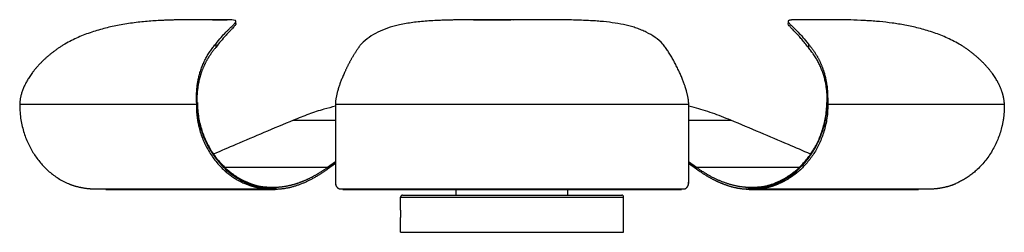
# Model space of a CAD drawing. Header units: millimetres. Extents: x -205 to 325, y 0 to 114.
import ezdxf

# ---------------------------------------------------------------- set-up
doc = ezdxf.new("R2010")
doc.units = ezdxf.units.MM

msp = doc.modelspace()

# ---------------------------------------------------------------- linework, layer by layer
at = {"color": 7, "linetype": 'Continuous', "lineweight": 25}
for p, q in [((-101.58, 114.4), (-102.3, 114.4)), ((-88.56, 112.32), (-88.56, 113.49)), ((-88.55, 112.32), (-88.55, 113.48)), ((60.73, 114.4), (59.27, 114.4)), ((61.12, 114.22), (60.87, 114.26)), ((208.55, 113.48), (208.55, 112.32)), ((222.3, 114.4), (221.58, 114.4)), ((-99.43, 101.31), (-99.43, 99.42)), ((141.17, 101.31), (141.17, 101)), ((219.43, 101.31), (219.43, 99.42)), ((-204.83, 69.89), (-204.84, 68.9)), ((-204.84, 68.9), (-109.84, 68.9)), ((-109.83, 69.89), (-109.84, 68.9)), ((-109.58, 69.9), (-109.83, 69.89)), ((-109.58, 69.9), (-109.32, 69.9)), ((-35, 68.9), (155, 68.9)), ((155, 69.89), (155, 68.9)), ((229.32, 69.9), (229.83, 69.9)), ((229.84, 68.9), (324.84, 68.9)), ((324.83, 69.89), (324.84, 68.9)), ((-39.23, 34.99), (-35, 38.07)), ((155, 38.07), (159.23, 34.99)), ((-35, 37.08), (-39.23, 33.99)), ((159.23, 33.99), (155, 37.08)), ((-83.83, 27.57), (-83.7, 26.92)), ((-83.7, 26.18), (-83.7, 26.92)), ((-81.42, 26.51), (-81.17, 25.85)), ((201.42, 26.51), (201.17, 25.85)), ((203.83, 27.57), (203.7, 26.92)), ((203.7, 26.92), (203.7, 26.18)), ((-164.04, 23.38), (-71.62, 23.38)), ((-164.04, 23.38), (-158.6, 23.19)), ((-158.6, 23.1), (-67.52, 23.1)), ((-81.17, 25.17), (-81.17, 25.85)), ((-32.41, 23.38), (-30.87, 23.16)), ((-32.41, 23.38), (152.41, 23.38)), ((-31.09, 23.1), (151.09, 23.1)), ((30, 20), (30, 23.1)), ((90, 20), (90, 23.1)), ((150.87, 23.16), (152.41, 23.38)), ((187.52, 23.1), (278.6, 23.1)), ((191.62, 23.38), (284.04, 23.38)), ((201.17, 25.85), (201.17, 25.17)), ((278.6, 23.19), (284.04, 23.38)), ((0, 11.96), (0, 19)), ((0, 19), (120, 19)), ((1, 20), (119, 20)), ((120, 11.96), (120, 19)), ((0, 0), (0, 7.96)), ((120, 0), (120, 7.96)), ((0, 0), (120, 0))]:
    msp.add_line(p, q, dxfattribs=at)
at = {"color": 8, "linetype": 'Continuous', "lineweight": 25}
for p, q in [((-57.64, 60.32), (-35, 60.32)), ((155, 60.32), (177.64, 60.32)), ((-94.51, 34.99), (-39.23, 34.99)), ((159.23, 34.99), (214.51, 34.99)), ((154.82, 27.08), (155, 26.92))]:
    msp.add_line(p, q, dxfattribs=at)
at = {"color": 7, "linetype": 'Continuous', "lineweight": 25}
for centre, start, end in [((1, 19), 90, 180), ((119, 19), 0, 90)]:
    msp.add_arc(centre, 1, start, end, dxfattribs=at)
for points, knots in [([(-102.3, 114.4), (-104.01, 114.4), (-107.47, 114.4), (-113.84, 114.39), (-119.01, 114.33), (-122.36, 114.24), (-123.4, 114.22), (-124.44, 114.18), (-125.49, 114.15), (-126.55, 114.1), (-128.49, 114.02), (-131.37, 113.87), (-135.24, 113.59), (-139.2, 113.23), (-143.22, 112.77), (-147.28, 112.19), (-152.45, 111.31), (-158.75, 109.94), (-166.16, 107.78), (-173.54, 105.03), (-178.24, 102.55), (-180.6, 101.31)], [0, 0, 0, 0, 0.100633, 0.203294, 0.313103, 0.327152, 0.341131, 0.355042, 0.368888, 0.382671, 0.396394, 0.443955, 0.490956, 0.53749, 0.583637, 0.629472, 0.675067, 0.755651, 0.836392, 0.917663, 1, 1, 1, 1]), ([(-99.43, 101.31), (-98.44, 102.55), (-96.49, 105.03), (-94.31, 107.32), (-92.77, 108.87), (-91.74, 109.87), (-90.83, 110.74), (-89.83, 111.7), (-88.94, 112.64), (-88.59, 113.21), (-88.56, 113.51), (-88.59, 113.65), (-88.67, 113.78), (-88.79, 113.88), (-88.96, 113.98), (-89.44, 114.15), (-90.63, 114.31), (-93.27, 114.39), (-96.86, 114.4), (-100.02, 114.4), (-101.58, 114.4)], [0, 0, 0, 0, 0.082308, 0.163557, 0.203972, 0.244308, 0.284606, 0.324905, 0.401713, 0.479343, 0.49986, 0.520465, 0.541165, 0.561969, 0.582883, 0.603917, 0.698638, 0.796844, 0.89943, 1, 1, 1, 1]), ([(-101.23, 114.4), (-99.81, 114.4), (-96.82, 114.39), (-94.21, 114.41), (-93.29, 114.38), (-93.25, 114.37)], [0, 0, 0, 0, 0.465265, 0.979811, 1, 1, 1, 1]), ([(-88.58, 112.32), (-88.57, 112.31), (-88.54, 112.2), (-88.67, 111.88), (-88.98, 111.36), (-89.52, 110.7), (-90.28, 109.86), (-91.32, 108.78), (-92.65, 107.4), (-94.41, 105.52), (-96.66, 103.02), (-98.5, 100.62), (-99.43, 99.42)], [0, 0, 0, 0, 0.003755, 0.094822, 0.185292, 0.275307, 0.365014, 0.472384, 0.580397, 0.689292, 0.843949, 1, 1, 1, 1]), ([(59.27, 114.4), (56, 114.4), (49.38, 114.4), (39.28, 114.39), (32.12, 114.33), (27.87, 114.24), (26.58, 114.22), (25.31, 114.18), (24.04, 114.15), (22.8, 114.1), (20.54, 114.02), (17.34, 113.87), (13.29, 113.59), (9.39, 113.23), (5.65, 112.77), (2.07, 112.19), (-2.22, 111.31), (-7.08, 109.94), (-12.29, 107.78), (-17.06, 105.03), (-19.8, 102.55), (-21.17, 101.31)], [0, 0, 0, 0, 0.100633, 0.203294, 0.313103, 0.327152, 0.341131, 0.355042, 0.368888, 0.382671, 0.396394, 0.443955, 0.490956, 0.53749, 0.583637, 0.629472, 0.675067, 0.755651, 0.836392, 0.917663, 1, 1, 1, 1]), ([(39.27, 114.38), (39.37, 114.38), (42.7, 114.41), (49.41, 114.39), (56.02, 114.4), (59.29, 114.4)], [0, 0, 0, 0, 0.014981, 0.51238, 1, 1, 1, 1]), ([(141.17, 101.31), (139.8, 102.55), (137.05, 105.03), (133.07, 107.32), (129.68, 108.87), (127.02, 109.87), (124.24, 110.74), (120.47, 111.7), (115.53, 112.64), (110.8, 113.21), (107.48, 113.51), (105.73, 113.65), (103.94, 113.78), (102.13, 113.88), (100.28, 113.98), (96.21, 114.15), (89.67, 114.31), (80.33, 114.39), (70.6, 114.4), (63.99, 114.4), (60.71, 114.4)], [0, 0, 0, 0, 0.0823078, 0.1635567, 0.2039722, 0.2443078, 0.2846056, 0.3249054, 0.4017126, 0.4793428, 0.4998605, 0.5204654, 0.5411654, 0.5619686, 0.5828829, 0.6039166, 0.6986377, 0.7968435, 0.8994303, 1, 1, 1, 1]), ([(221.58, 114.4), (220.01, 114.4), (216.85, 114.4), (213.12, 114.39), (211.13, 114.33), (210.23, 114.24), (209.98, 114.22), (209.75, 114.18), (209.53, 114.15), (209.34, 114.1), (209.04, 114.02), (208.71, 113.87), (208.53, 113.59), (208.59, 113.23), (208.87, 112.77), (209.36, 112.19), (210.23, 111.31), (211.67, 109.94), (213.87, 107.78), (216.48, 105.03), (218.44, 102.55), (219.43, 101.31)], [0, 0, 0, 0, 0.100633, 0.203294, 0.313103, 0.327152, 0.341131, 0.355042, 0.368888, 0.382671, 0.396394, 0.443955, 0.490956, 0.53749, 0.583637, 0.629472, 0.675067, 0.755651, 0.836392, 0.917663, 1, 1, 1, 1]), ([(219.43, 99.42), (218.81, 100.23), (217.57, 101.86), (215.82, 103.94), (214.39, 105.53), (213.26, 106.75), (212.38, 107.67), (211.58, 108.5), (210.87, 109.24), (209.96, 110.19), (209.06, 111.2), (208.65, 111.87), (208.57, 112.2), (208.57, 112.29), (208.57, 112.32)], [0, 0, 0, 0, 0.104164, 0.207558, 0.31049, 0.375995, 0.441143, 0.50599, 0.570587, 0.634984, 0.785792, 0.937749, 0.977835, 1, 1, 1, 1]), ([(300.6, 101.31), (298.24, 102.55), (293.54, 105.03), (287.38, 107.32), (282.45, 108.87), (278.76, 109.87), (275.07, 110.74), (270.3, 111.7), (264.47, 112.64), (259.39, 113.21), (256.04, 113.51), (254.32, 113.65), (252.61, 113.78), (250.92, 113.88), (249.24, 113.98), (245.66, 114.15), (240.29, 114.31), (233.59, 114.39), (227.46, 114.4), (224.01, 114.4), (222.3, 114.4)], [0, 0, 0, 0, 0.082308, 0.163557, 0.203972, 0.244308, 0.284606, 0.324905, 0.401713, 0.479343, 0.49986, 0.520465, 0.541165, 0.561969, 0.582883, 0.603917, 0.698638, 0.796844, 0.89943, 1, 1, 1, 1]), ([(-180.6, 101.31), (-180.85, 101.16), (-181.33, 100.86), (-182.05, 100.41), (-182.76, 99.95), (-183.46, 99.48), (-184.15, 99.01), (-184.84, 98.53), (-185.51, 98.05), (-186.17, 97.56), (-186.83, 97.07), (-187.48, 96.57), (-188.12, 96.06), (-188.74, 95.55), (-189.36, 95.04), (-189.97, 94.52), (-190.58, 93.99), (-191.17, 93.46), (-191.75, 92.92), (-192.32, 92.38), (-192.89, 91.83), (-193.44, 91.27), (-193.99, 90.71), (-194.53, 90.15), (-195.05, 89.57), (-195.57, 88.99), (-196.08, 88.41), (-196.58, 87.82), (-197.07, 87.22), (-197.54, 86.62), (-198.39, 85.51), (-199.51, 83.93), (-200.77, 81.91), (-201.79, 80.04), (-202.52, 78.51), (-203.04, 77.28), (-203.41, 76.31), (-203.73, 75.37), (-204.01, 74.47), (-204.24, 73.6), (-204.43, 72.77), (-204.58, 71.99), (-204.69, 71.24), (-204.78, 70.55), (-204.81, 70.11), (-204.82, 69.89)], [0, 0, 0, 0, 0.0208121, 0.0415066, 0.0620863, 0.0825539, 0.1029121, 0.1231639, 0.143312, 0.1633595, 0.1833094, 0.2031648, 0.2229286, 0.2426041, 0.2621943, 0.2817027, 0.3011325, 0.3204872, 0.3397705, 0.358986, 0.3781375, 0.3972289, 0.4162641, 0.4352472, 0.4541822, 0.4730734, 0.4919251, 0.5107425, 0.5295317, 0.5482993, 0.567052, 0.6314131, 0.6896537, 0.741684, 0.7873123, 0.813888, 0.8393402, 0.8636549, 0.8868095, 0.9087783, 0.9295471, 0.9490928, 0.9673805, 0.9843661, 1, 1, 1, 1]), ([(-109.83, 69.89), (-109.83, 70.01), (-109.83, 70.24), (-109.83, 70.61), (-109.83, 70.99), (-109.83, 71.38), (-109.82, 71.79), (-109.82, 72.21), (-109.81, 72.64), (-109.8, 73.09), (-109.79, 73.55), (-109.77, 74.02), (-109.75, 74.5), (-109.72, 75), (-109.69, 75.5), (-109.66, 76.02), (-109.62, 76.54), (-109.57, 77.07), (-109.52, 77.62), (-109.42, 78.55), (-109.24, 79.94), (-108.93, 81.82), (-108.49, 83.86), (-108, 85.68), (-107.51, 87.22), (-107.07, 88.45), (-106.6, 89.66), (-106.1, 90.84), (-105.57, 92), (-105.01, 93.13), (-104.42, 94.24), (-103.79, 95.32), (-103.14, 96.38), (-102.46, 97.41), (-101.75, 98.43), (-101, 99.41), (-100.23, 100.38), (-99.7, 101), (-99.43, 101.31)], [0, 0, 0, 0, 0.008449, 0.017311, 0.026576, 0.036236, 0.046284, 0.056712, 0.067514, 0.078684, 0.090217, 0.102111, 0.114363, 0.12697, 0.13993, 0.153237, 0.166887, 0.180877, 0.195205, 0.20987, 0.255635, 0.307917, 0.366518, 0.431342, 0.470306, 0.509364, 0.548573, 0.587975, 0.627607, 0.667506, 0.707704, 0.748234, 0.789128, 0.830412, 0.872115, 0.914263, 0.956884, 1, 1, 1, 1]), ([(-21.17, 101.31), (-21.29, 101.16), (-21.51, 100.86), (-21.85, 100.41), (-22.18, 99.95), (-22.52, 99.48), (-22.85, 99.01), (-23.17, 98.53), (-23.5, 98.05), (-23.82, 97.56), (-24.14, 97.07), (-24.46, 96.57), (-24.78, 96.06), (-25.1, 95.55), (-25.41, 95.04), (-25.72, 94.52), (-26.03, 93.99), (-26.33, 93.46), (-26.64, 92.92), (-26.94, 92.38), (-27.24, 91.83), (-27.54, 91.27), (-27.83, 90.71), (-28.13, 90.15), (-28.42, 89.57), (-28.71, 88.99), (-29, 88.41), (-29.28, 87.82), (-29.56, 87.22), (-29.84, 86.62), (-30.35, 85.51), (-31.04, 83.93), (-31.86, 81.91), (-32.56, 80.04), (-33.09, 78.51), (-33.48, 77.28), (-33.77, 76.31), (-34.03, 75.37), (-34.26, 74.47), (-34.45, 73.6), (-34.62, 72.77), (-34.76, 71.99), (-34.87, 71.24), (-34.95, 70.55), (-34.98, 70.11), (-34.99, 69.89)], [0, 0, 0, 0, 0.020812, 0.041507, 0.062086, 0.082554, 0.102912, 0.123164, 0.143312, 0.16336, 0.183309, 0.203165, 0.222929, 0.242604, 0.262194, 0.281703, 0.301132, 0.320487, 0.339771, 0.358986, 0.378138, 0.397229, 0.416264, 0.435247, 0.454182, 0.473073, 0.491925, 0.510742, 0.529532, 0.548299, 0.567052, 0.631413, 0.689654, 0.741684, 0.787312, 0.813888, 0.83934, 0.863655, 0.886809, 0.908778, 0.929547, 0.949093, 0.967381, 0.984366, 1, 1, 1, 1]), ([(154.99, 69.89), (154.98, 70.01), (154.97, 70.24), (154.94, 70.61), (154.9, 70.99), (154.85, 71.38), (154.79, 71.79), (154.72, 72.21), (154.64, 72.64), (154.56, 73.09), (154.46, 73.55), (154.36, 74.02), (154.24, 74.5), (154.12, 75), (153.99, 75.5), (153.85, 76.02), (153.7, 76.54), (153.54, 77.07), (153.37, 77.62), (153.07, 78.55), (152.59, 79.94), (151.89, 81.82), (151.07, 83.86), (150.28, 85.68), (149.57, 87.22), (148.98, 88.45), (148.38, 89.66), (147.77, 90.84), (147.15, 92), (146.52, 93.13), (145.89, 94.24), (145.24, 95.32), (144.59, 96.38), (143.92, 97.41), (143.25, 98.43), (142.57, 99.41), (141.87, 100.38), (141.41, 101), (141.17, 101.31)], [0, 0, 0, 0, 0.008449, 0.017311, 0.026576, 0.036236, 0.046284, 0.056712, 0.067514, 0.078684, 0.090217, 0.102111, 0.114363, 0.12697, 0.13993, 0.153237, 0.166887, 0.180877, 0.195205, 0.20987, 0.255635, 0.307917, 0.366518, 0.431342, 0.470306, 0.509364, 0.548573, 0.587975, 0.627607, 0.667506, 0.707704, 0.748234, 0.789128, 0.830412, 0.872115, 0.914263, 0.956884, 1, 1, 1, 1]), ([(219.43, 101.31), (219.56, 101.16), (219.82, 100.86), (220.2, 100.41), (220.58, 99.95), (220.95, 99.48), (221.31, 99.01), (221.66, 98.53), (222.01, 98.05), (222.35, 97.56), (222.69, 97.07), (223.01, 96.57), (223.33, 96.06), (223.65, 95.55), (223.96, 95.04), (224.26, 94.52), (224.55, 93.99), (224.83, 93.46), (225.11, 92.92), (225.38, 92.38), (225.65, 91.83), (225.91, 91.27), (226.16, 90.71), (226.4, 90.15), (226.63, 89.57), (226.86, 88.99), (227.08, 88.41), (227.3, 87.82), (227.5, 87.22), (227.7, 86.62), (228.04, 85.51), (228.47, 83.93), (228.91, 81.91), (229.23, 80.04), (229.43, 78.51), (229.56, 77.28), (229.64, 76.31), (229.7, 75.37), (229.75, 74.47), (229.79, 73.6), (229.81, 72.77), (229.82, 71.99), (229.83, 71.24), (229.83, 70.55), (229.83, 70.11), (229.83, 69.89)], [0, 0, 0, 0, 0.0208121, 0.0415066, 0.0620863, 0.0825539, 0.1029121, 0.1231639, 0.143312, 0.1633595, 0.1833094, 0.2031648, 0.2229286, 0.2426041, 0.2621943, 0.2817027, 0.3011325, 0.3204872, 0.3397705, 0.358986, 0.3781375, 0.3972289, 0.4162641, 0.4352472, 0.4541822, 0.4730734, 0.4919251, 0.5107425, 0.5295317, 0.5482993, 0.567052, 0.6314131, 0.6896537, 0.741684, 0.7873123, 0.813888, 0.8393402, 0.8636549, 0.8868095, 0.9087783, 0.9295471, 0.9490928, 0.9673805, 0.9843661, 1, 1, 1, 1]), ([(324.82, 69.89), (324.81, 70.01), (324.8, 70.24), (324.77, 70.61), (324.72, 70.99), (324.67, 71.38), (324.61, 71.79), (324.54, 72.21), (324.45, 72.64), (324.36, 73.09), (324.25, 73.55), (324.13, 74.02), (323.99, 74.5), (323.85, 75), (323.68, 75.5), (323.51, 76.02), (323.32, 76.54), (323.11, 77.07), (322.89, 77.62), (322.49, 78.55), (321.84, 79.94), (320.82, 81.82), (319.55, 83.86), (318.27, 85.68), (317.07, 87.22), (316.05, 88.45), (314.98, 89.66), (313.87, 90.84), (312.72, 92), (311.53, 93.13), (310.3, 94.24), (309.04, 95.32), (307.73, 96.38), (306.38, 97.41), (304.99, 98.43), (303.57, 99.41), (302.11, 100.38), (301.11, 101), (300.6, 101.31)], [0, 0, 0, 0, 0.008449, 0.017311, 0.026576, 0.036236, 0.046284, 0.056712, 0.067514, 0.078684, 0.090217, 0.102111, 0.114363, 0.12697, 0.13993, 0.153237, 0.166887, 0.180877, 0.195205, 0.20987, 0.255635, 0.307917, 0.366518, 0.431342, 0.470306, 0.509364, 0.548573, 0.587975, 0.627607, 0.667506, 0.707704, 0.748234, 0.789128, 0.830412, 0.872115, 0.914263, 0.956884, 1, 1, 1, 1]), ([(-99.43, 99.42), (-99.56, 99.26), (-99.82, 98.96), (-100.2, 98.49), (-100.58, 98.02), (-100.94, 97.55), (-101.3, 97.08), (-101.65, 96.6), (-101.99, 96.12), (-102.32, 95.64), (-102.64, 95.16), (-102.96, 94.67), (-103.26, 94.19), (-103.56, 93.7), (-103.86, 93.2), (-104.14, 92.71), (-104.42, 92.22), (-104.68, 91.72), (-104.94, 91.22), (-105.2, 90.72), (-105.44, 90.21), (-105.68, 89.71), (-105.91, 89.2), (-106.13, 88.7), (-106.35, 88.19), (-106.56, 87.68), (-106.76, 87.17), (-106.95, 86.65), (-107.13, 86.14), (-107.31, 85.62), (-107.7, 84.47), (-108.2, 82.71), (-108.72, 80.39), (-109.09, 78.2), (-109.34, 76.12), (-109.48, 74.49), (-109.54, 73.34), (-109.58, 72.63), (-109.6, 71.93), (-109.61, 71.24), (-109.62, 70.57), (-109.62, 70.12), (-109.62, 69.9)], [0, 0, 0, 0, 0.022367, 0.044502, 0.06641, 0.088092, 0.109553, 0.130795, 0.151822, 0.172637, 0.193243, 0.213642, 0.233838, 0.253833, 0.27363, 0.293233, 0.312644, 0.331866, 0.350902, 0.369755, 0.388429, 0.406926, 0.425249, 0.443401, 0.461385, 0.479205, 0.496863, 0.514363, 0.531708, 0.548903, 0.56595, 0.646237, 0.716829, 0.77764, 0.837834, 0.891401, 0.910517, 0.929204, 0.947485, 0.965375, 0.98288, 1, 1, 1, 1]), ([(229.62, 69.9), (229.62, 70.03), (229.62, 70.29), (229.62, 70.69), (229.61, 71.1), (229.61, 71.5), (229.6, 71.91), (229.59, 72.33), (229.57, 72.75), (229.55, 73.17), (229.53, 73.6), (229.47, 74.54), (229.35, 76.07), (229.1, 78.12), (228.74, 80.3), (228.23, 82.61), (227.67, 84.54), (227.16, 86.07), (226.77, 87.14), (226.34, 88.2), (225.89, 89.26), (225.4, 90.32), (224.87, 91.36), (224.32, 92.4), (223.72, 93.43), (223.1, 94.46), (222.44, 95.47), (221.74, 96.48), (221.01, 97.47), (220.24, 98.46), (219.7, 99.09), (219.43, 99.42)], [0, 0, 0, 0, 0.010158, 0.020453, 0.030885, 0.041454, 0.052159, 0.063003, 0.073989, 0.085119, 0.0964, 0.107836, 0.160695, 0.220038, 0.28038, 0.350421, 0.430068, 0.465646, 0.501899, 0.538858, 0.576553, 0.615013, 0.654264, 0.694332, 0.735246, 0.777033, 0.819719, 0.863331, 0.907895, 0.953442, 1, 1, 1, 1]), ([(-204.84, 68.9), (-204.91, 65.81), (-204.68, 63.07), (-204.06, 59.26), (-203.81, 58.04), (-203.24, 55.67), (-202.91, 54.53), (-201.85, 51.22), (-201.01, 49.16), (-199.13, 45.27), (-198.08, 43.44), (-195.8, 40), (-194.56, 38.38), (-191.91, 35.35), (-189.09, 32.52), (-185.08, 29.53), (-182.43, 28), (-180.61, 27.04), (-179.67, 26.59), (-178.7, 26.18)], [0, 0, 0, 0, 0.125, 0.125, 0.1875, 0.1875, 0.25, 0.25, 0.375, 0.375, 0.5, 0.5, 0.625, 0.625, 0.75, 0.875, 0.9375, 0.9375, 1, 1, 1, 1]), ([(-109.84, 68.9), (-109.84, 68.68), (-109.85, 68.24), (-109.85, 67.57), (-109.84, 66.91), (-109.82, 66.25), (-109.79, 65.59), (-109.76, 64.93), (-109.71, 64.27), (-109.65, 63.61), (-109.59, 62.95), (-109.51, 62.29), (-109.43, 61.63), (-109.33, 60.97), (-109.23, 60.31), (-109.12, 59.65), (-108.99, 59), (-108.86, 58.34), (-108.72, 57.68), (-108.57, 57.03), (-108.19, 55.49), (-107.5, 53.11), (-106.33, 49.94), (-104.95, 46.87), (-103.33, 43.86), (-101.47, 40.94), (-99.39, 38.16), (-97.12, 35.57), (-95.2, 33.7), (-93.74, 32.42), (-92.8, 31.65), (-91.84, 30.9), (-90.88, 30.2), (-89.9, 29.52), (-88.9, 28.88), (-87.89, 28.27), (-86.87, 27.7), (-85.83, 27.16), (-84.77, 26.65), (-84.06, 26.33), (-83.7, 26.18)], [0, 0, 0, 0, 0.011903, 0.023796, 0.035682, 0.047565, 0.059447, 0.071332, 0.083224, 0.095125, 0.107039, 0.118969, 0.130917, 0.142889, 0.154885, 0.16691, 0.178967, 0.191059, 0.203189, 0.215359, 0.227574, 0.289085, 0.350626, 0.412578, 0.475313, 0.541322, 0.607035, 0.672865, 0.739223, 0.76322, 0.787104, 0.810892, 0.834603, 0.858256, 0.881869, 0.905461, 0.929052, 0.952659, 0.976302, 1, 1, 1, 1]), ([(-109.62, 69.9), (-109.64, 69.9), (-109.68, 69.9), (-109.74, 69.9), (-109.78, 69.9), (-109.81, 69.9), (-109.83, 69.9), (-109.83, 69.9)], [0, 0, 0, 0, 0.20841, 0.412438, 0.612257, 0.808047, 1, 1, 1, 1]), ([(-109.58, 69.9), (-109.58, 67.8), (-109.44, 65.66), (-108.87, 61.34), (-108.43, 59.17), (-107.27, 54.86), (-106.53, 52.72), (-104.78, 48.54), (-103.75, 46.49), (-101.43, 42.58), (-100.14, 40.7), (-97.33, 37.19), (-95.81, 35.54), (-90.97, 31.05), (-87.39, 28.63), (-83.7, 26.92)], [0, 0, 0, 0, 0.125, 0.125, 0.25, 0.25, 0.375, 0.375, 0.5, 0.5, 0.625, 0.625, 0.75, 0.75, 1, 1, 1, 1]), ([(-109.32, 69.9), (-109.32, 66.94), (-109.06, 64.28), (-108.42, 60.57), (-108.16, 59.38), (-107.59, 57.07), (-107.27, 55.95), (-106.57, 53.78), (-106.19, 52.73), (-105.37, 50.69), (-104.07, 47.72), (-101.53, 43.18), (-99.13, 39.97), (-96.56, 36.93), (-93.83, 34.08), (-89.96, 31.04), (-87.41, 29.46), (-85.66, 28.47), (-84.76, 28), (-83.83, 27.57)], [0, 0, 0, 0, 0.125, 0.125, 0.1875, 0.1875, 0.25, 0.25, 0.3125, 0.3125, 0.375, 0.5, 0.625, 0.625, 0.75, 0.875, 0.9375, 0.9375, 1, 1, 1, 1]), ([(-35, 68.9), (-35, 65.81), (-35, 63.07), (-35, 59.26), (-35, 58.04), (-35, 55.67), (-35, 54.53), (-35, 51.22), (-35, 49.16), (-35, 45.27), (-35, 43.44), (-35, 40), (-35, 38.38), (-35, 35.35), (-35, 32.52), (-35, 29.53), (-35, 28), (-35, 27.04), (-35, 26.59), (-35, 26.18)], [0, 0, 0, 0, 0.125, 0.125, 0.1875, 0.1875, 0.25, 0.25, 0.375, 0.375, 0.5, 0.5, 0.625, 0.625, 0.75, 0.875, 0.9375, 0.9375, 1, 1, 1, 1]), ([(155, 68.9), (155, 68.68), (155, 68.24), (155, 67.57), (155, 66.91), (155, 66.25), (155, 65.59), (155, 64.93), (155, 64.27), (155, 63.61), (155, 62.95), (155, 62.29), (155, 61.63), (155, 60.97), (155, 60.31), (155, 59.65), (155, 59), (155, 58.34), (155, 57.68), (155, 57.03), (155, 55.49), (155, 53.11), (155, 49.94), (155, 46.87), (155, 43.86), (155, 40.94), (155, 38.16), (155, 35.57), (155, 33.7), (155, 32.42), (155, 31.65), (155, 30.9), (155, 30.2), (155, 29.52), (155, 28.88), (155, 28.27), (155, 27.7), (155, 27.16), (155, 26.65), (155, 26.33), (155, 26.18)], [0, 0, 0, 0, 0.011903, 0.023796, 0.035682, 0.047565, 0.059447, 0.071332, 0.083224, 0.095125, 0.107039, 0.118969, 0.130917, 0.142889, 0.154885, 0.16691, 0.178967, 0.191059, 0.203189, 0.215359, 0.227574, 0.289085, 0.350626, 0.412578, 0.475313, 0.541322, 0.607035, 0.672865, 0.739223, 0.76322, 0.787104, 0.810892, 0.834603, 0.858256, 0.881869, 0.905461, 0.929052, 0.952659, 0.976302, 1, 1, 1, 1]), ([(203.7, 26.92), (207.39, 28.63), (210.97, 31.05), (215.81, 35.54), (217.33, 37.19), (220.14, 40.7), (221.43, 42.58), (223.75, 46.49), (224.78, 48.54), (226.53, 52.72), (227.27, 54.86), (228.43, 59.17), (228.87, 61.34), (229.44, 65.66), (229.58, 67.8), (229.58, 69.9)], [0, 0, 0, 0, 0.25, 0.25, 0.375, 0.375, 0.5, 0.5, 0.625, 0.625, 0.75, 0.75, 0.875, 0.875, 1, 1, 1, 1]), ([(229.84, 68.9), (229.91, 65.81), (229.68, 63.07), (229.06, 59.26), (228.81, 58.04), (228.24, 55.67), (227.91, 54.53), (226.85, 51.22), (226.01, 49.16), (224.13, 45.27), (223.08, 43.44), (220.8, 40), (219.56, 38.38), (216.91, 35.35), (214.09, 32.52), (210.08, 29.53), (207.43, 28), (205.61, 27.04), (204.67, 26.59), (203.7, 26.18)], [0, 0, 0, 0, 0.125, 0.125, 0.1875, 0.1875, 0.25, 0.25, 0.375, 0.375, 0.5, 0.5, 0.625, 0.625, 0.75, 0.875, 0.9375, 0.9375, 1, 1, 1, 1]), ([(203.83, 27.57), (204.76, 28), (205.66, 28.47), (207.41, 29.46), (209.96, 31.04), (213.83, 34.08), (216.56, 36.93), (219.13, 39.97), (221.53, 43.18), (224.07, 47.72), (225.37, 50.69), (226.19, 52.73), (226.57, 53.78), (227.27, 55.95), (227.59, 57.07), (228.16, 59.38), (228.42, 60.57), (229.06, 64.28), (229.32, 66.94), (229.32, 69.9)], [0, 0, 0, 0, 0.0625, 0.0625, 0.125, 0.25, 0.375, 0.375, 0.5, 0.625, 0.6875, 0.6875, 0.75, 0.75, 0.8125, 0.8125, 0.875, 0.875, 1, 1, 1, 1]), ([(324.84, 68.9), (324.84, 68.68), (324.85, 68.24), (324.85, 67.57), (324.84, 66.91), (324.82, 66.25), (324.79, 65.59), (324.76, 64.93), (324.71, 64.27), (324.65, 63.61), (324.59, 62.95), (324.51, 62.29), (324.43, 61.63), (324.33, 60.97), (324.23, 60.31), (324.12, 59.65), (323.99, 59), (323.86, 58.34), (323.72, 57.68), (323.57, 57.03), (323.19, 55.49), (322.5, 53.11), (321.33, 49.94), (319.95, 46.87), (318.33, 43.86), (316.47, 40.94), (314.39, 38.16), (312.12, 35.57), (310.2, 33.7), (308.74, 32.42), (307.8, 31.65), (306.84, 30.9), (305.88, 30.2), (304.9, 29.52), (303.9, 28.88), (302.89, 28.27), (301.87, 27.7), (300.83, 27.16), (299.77, 26.65), (299.06, 26.33), (298.7, 26.18)], [0, 0, 0, 0, 0.0119029, 0.0237958, 0.0356819, 0.0475646, 0.059447, 0.0713324, 0.083224, 0.0951252, 0.1070389, 0.1189686, 0.1309175, 0.1428886, 0.1548851, 0.1669103, 0.1789673, 0.1910591, 0.2031888, 0.2153595, 0.2275742, 0.2890845, 0.3506259, 0.4125779, 0.4753125, 0.541322, 0.6070348, 0.6728648, 0.7392235, 0.7632204, 0.7871037, 0.8108917, 0.8346028, 0.8582556, 0.8818687, 0.9054611, 0.9290515, 0.952659, 0.9763022, 1, 1, 1, 1]), ([(-35, 67.84), (-37.08, 67.33), (-41.95, 66.13), (-49.5, 63.58), (-54.9, 61.42), (-57.64, 60.32)], [0, 0, 0, 0, 0.268773, 0.630158, 1, 1, 1, 1]), ([(177.64, 60.32), (176, 60.99), (172.74, 62.32), (167.82, 64.13), (162.9, 65.75), (158.64, 67.01), (155.99, 67.64), (155, 67.87)], [0, 0, 0, 0, 0.222501, 0.441949, 0.658384, 0.871944, 1, 1, 1, 1]), ([(-57.64, 60.32), (-62.93, 58.11), (-73.29, 53.78), (-87.6, 47.71), (-96.59, 43.82), (-100.55, 42.1)], [0, 0, 0, 0, 0.368516, 0.721415, 1, 1, 1, 1]), ([(220.55, 42.1), (216.59, 43.82), (207.6, 47.71), (193.29, 53.78), (182.93, 58.11), (177.64, 60.32)], [0, 0, 0, 0, 0.2785846, 0.6314844, 1, 1, 1, 1]), ([(-39.23, 33.99), (-39.5, 33.8), (-40.04, 33.41), (-40.85, 32.85), (-41.65, 32.31), (-42.46, 31.77), (-43.27, 31.25), (-44.08, 30.75), (-44.88, 30.26), (-45.69, 29.78), (-46.5, 29.32), (-47.3, 28.88), (-48.11, 28.45), (-48.92, 28.03), (-49.72, 27.63), (-50.53, 27.25), (-51.34, 26.88), (-52.15, 26.53), (-52.95, 26.19), (-53.76, 25.87), (-54.57, 25.57), (-55.38, 25.28), (-56.18, 25.01), (-56.99, 24.75), (-57.8, 24.52), (-58.61, 24.3), (-59.42, 24.09), (-60.23, 23.91), (-61.04, 23.74), (-61.85, 23.59), (-62.66, 23.46), (-63.47, 23.35), (-64.28, 23.26), (-65.09, 23.19), (-65.9, 23.13), (-66.72, 23.1), (-67.53, 23.09), (-68.35, 23.11), (-69.17, 23.14), (-69.98, 23.2), (-70.8, 23.27), (-71.35, 23.34), (-71.62, 23.38)], [0, 0, 0, 0, 0.02872, 0.057219, 0.085498, 0.113558, 0.141401, 0.169026, 0.196436, 0.223632, 0.250616, 0.27739, 0.303956, 0.330316, 0.356472, 0.382427, 0.408185, 0.433747, 0.459117, 0.484299, 0.509295, 0.534109, 0.558745, 0.583206, 0.607496, 0.631619, 0.655581, 0.679386, 0.70304, 0.726548, 0.749917, 0.773152, 0.79626, 0.81925, 0.842129, 0.864906, 0.887591, 0.910194, 0.932725, 0.955195, 0.977616, 1, 1, 1, 1]), ([(-65.1, 24.4), (-64.91, 24.42), (-64.54, 24.46), (-63.98, 24.52), (-63.42, 24.59), (-62.86, 24.66), (-62.29, 24.75), (-61.73, 24.84), (-61.17, 24.95), (-60.61, 25.06), (-60.05, 25.18), (-59.49, 25.3), (-58.93, 25.44), (-58.37, 25.58), (-57.81, 25.73), (-57.25, 25.89), (-56.69, 26.05), (-56.12, 26.23), (-55.56, 26.41), (-55, 26.6), (-54.44, 26.79), (-53.88, 27), (-53.32, 27.21), (-52.75, 27.43), (-52.19, 27.66), (-51.63, 27.89), (-51.07, 28.13), (-50.5, 28.38), (-49.94, 28.64), (-49.38, 28.91), (-48.82, 29.18), (-48.25, 29.46), (-47.69, 29.75), (-47.13, 30.04), (-46.56, 30.35), (-46, 30.66), (-45.43, 30.98), (-44.87, 31.31), (-44.31, 31.64), (-43.74, 31.98), (-43.18, 32.33), (-42.61, 32.69), (-42.05, 33.05), (-41.49, 33.43), (-40.92, 33.81), (-40.36, 34.19), (-39.79, 34.59), (-39.42, 34.86), (-39.23, 34.99)], [0, 0, 0, 0, 0.019378, 0.038835, 0.058374, 0.077996, 0.097703, 0.117498, 0.137383, 0.15736, 0.177429, 0.197595, 0.217858, 0.23822, 0.258683, 0.279248, 0.299918, 0.320694, 0.341577, 0.362569, 0.383672, 0.404886, 0.426214, 0.447656, 0.469215, 0.490891, 0.512685, 0.5346, 0.556637, 0.578796, 0.60108, 0.623489, 0.646024, 0.668688, 0.69148, 0.714402, 0.737456, 0.760642, 0.783962, 0.807416, 0.831005, 0.854731, 0.878594, 0.902595, 0.926736, 0.951016, 0.975437, 1, 1, 1, 1]), ([(159.23, 34.99), (159.47, 34.81), (159.97, 34.46), (160.71, 33.95), (161.45, 33.45), (162.19, 32.96), (162.94, 32.48), (163.68, 32.02), (164.42, 31.57), (165.16, 31.14), (165.9, 30.71), (166.64, 30.3), (167.38, 29.91), (168.12, 29.52), (168.86, 29.16), (169.6, 28.8), (170.34, 28.46), (171.08, 28.13), (171.82, 27.81), (172.56, 27.51), (173.3, 27.21), (174.04, 26.94), (174.78, 26.67), (175.52, 26.42), (176.25, 26.18), (176.99, 25.96), (177.73, 25.75), (178.47, 25.55), (179.2, 25.37), (179.94, 25.2), (180.68, 25.04), (181.41, 24.9), (182.15, 24.77), (182.89, 24.66), (183.62, 24.56), (184.36, 24.47), (184.85, 24.43), (185.1, 24.4)], [0, 0, 0, 0, 0.032257, 0.06427, 0.09604, 0.12757, 0.158861, 0.189915, 0.220735, 0.251323, 0.281681, 0.311812, 0.341719, 0.371403, 0.400867, 0.430115, 0.45915, 0.487973, 0.516589, 0.545, 0.573209, 0.60122, 0.629036, 0.65666, 0.684095, 0.711345, 0.738414, 0.765304, 0.79202, 0.818567, 0.844947, 0.871167, 0.897229, 0.923138, 0.9489, 0.974519, 1, 1, 1, 1]), ([(191.62, 23.38), (191.46, 23.36), (191.13, 23.31), (190.63, 23.26), (190.13, 23.21), (189.64, 23.17), (189.14, 23.14), (188.65, 23.12), (188.15, 23.1), (187.66, 23.1), (187.16, 23.1), (186.67, 23.11), (186.18, 23.12), (185.68, 23.15), (185.19, 23.18), (184.7, 23.22), (184.21, 23.27), (183.71, 23.32), (183.22, 23.38), (182.73, 23.45), (182.24, 23.53), (181.75, 23.61), (181.26, 23.7), (180.77, 23.8), (180.28, 23.9), (179.79, 24.01), (179.3, 24.12), (178.81, 24.25), (178.32, 24.38), (177.83, 24.51), (177.34, 24.65), (176.85, 24.8), (176.36, 24.96), (175.87, 25.12), (175.38, 25.28), (174.89, 25.46), (174.4, 25.63), (173.91, 25.82), (173.42, 26.01), (172.93, 26.21), (172.44, 26.41), (171.95, 26.62), (171.46, 26.83), (170.97, 27.05), (170.48, 27.27), (170, 27.51), (169.51, 27.74), (169.02, 27.99), (168.53, 28.23), (168.04, 28.49), (167.55, 28.75), (167.06, 29.01), (166.57, 29.28), (166.08, 29.56), (165.59, 29.84), (165.1, 30.13), (164.62, 30.42), (164.13, 30.72), (163.64, 31.02), (163.15, 31.33), (162.66, 31.65), (162.17, 31.97), (161.68, 32.29), (161.19, 32.62), (160.7, 32.96), (160.21, 33.3), (159.72, 33.64), (159.4, 33.87), (159.23, 33.99)], [0, 0, 0, 0, 0.013562, 0.027136, 0.040725, 0.054331, 0.067957, 0.081606, 0.095279, 0.10898, 0.12271, 0.136473, 0.150269, 0.164102, 0.177972, 0.191883, 0.205837, 0.219834, 0.233877, 0.247967, 0.262106, 0.276295, 0.290536, 0.304829, 0.319177, 0.333581, 0.348041, 0.362558, 0.377135, 0.391772, 0.40647, 0.42123, 0.436053, 0.45094, 0.465892, 0.480909, 0.495993, 0.511144, 0.526363, 0.54165, 0.557006, 0.572433, 0.587931, 0.6035, 0.619141, 0.634855, 0.650643, 0.666504, 0.68244, 0.698452, 0.714539, 0.730702, 0.746942, 0.763259, 0.779653, 0.796126, 0.812677, 0.829307, 0.846016, 0.862804, 0.879672, 0.89662, 0.913649, 0.930757, 0.947947, 0.965217, 0.982568, 1, 1, 1, 1]), ([(-83.83, 27.57), (-83.71, 27.52), (-83.47, 27.4), (-83.11, 27.24), (-82.76, 27.09), (-82.42, 26.94), (-82.08, 26.79), (-81.75, 26.65), (-81.53, 26.56), (-81.42, 26.51)], [0, 0, 0, 0, 0.14464, 0.288572, 0.431865, 0.574586, 0.716804, 0.858586, 1, 1, 1, 1]), ([(-81.42, 26.51), (-81.25, 26.44), (-80.91, 26.3), (-80.39, 26.11), (-79.88, 25.92), (-79.37, 25.74), (-78.85, 25.58), (-78.34, 25.42), (-77.83, 25.28), (-77.32, 25.14), (-76.8, 25.02), (-76.29, 24.9), (-75.78, 24.8), (-75.26, 24.71), (-74.75, 24.63), (-74.23, 24.56), (-73.72, 24.5), (-73.2, 24.46), (-72.68, 24.42), (-72.34, 24.41), (-72.17, 24.4)], [0, 0, 0, 0, 0.055588, 0.111082, 0.166491, 0.221822, 0.277087, 0.332309, 0.387516, 0.442732, 0.497981, 0.553286, 0.608668, 0.664149, 0.719745, 0.775475, 0.831353, 0.887392, 0.943605, 1, 1, 1, 1]), ([(192.17, 24.4), (192.34, 24.41), (192.67, 24.42), (193.18, 24.46), (193.69, 24.5), (194.19, 24.56), (194.7, 24.62), (195.33, 24.72), (196.09, 24.86), (196.98, 25.05), (197.87, 25.28), (198.75, 25.54), (199.64, 25.83), (200.53, 26.15), (201.12, 26.39), (201.42, 26.51)], [0, 0, 0, 0, 0.055278, 0.11041, 0.165402, 0.220264, 0.275008, 0.329646, 0.425422, 0.521008, 0.616509, 0.712046, 0.807749, 0.903719, 1, 1, 1, 1]), ([(201.42, 26.51), (201.53, 26.56), (201.75, 26.65), (202.08, 26.79), (202.42, 26.94), (202.76, 27.09), (203.11, 27.24), (203.47, 27.4), (203.71, 27.52), (203.83, 27.57)], [0, 0, 0, 0, 0.141412, 0.283193, 0.42541, 0.568131, 0.711425, 0.855358, 1, 1, 1, 1]), ([(-178.7, 26.18), (-178.58, 26.13), (-178.32, 26.02), (-177.93, 25.87), (-177.54, 25.72), (-177.15, 25.57), (-176.75, 25.43), (-176.34, 25.3), (-176.07, 25.21), (-175.93, 25.17)], [0, 0, 0, 0, 0.144437, 0.288234, 0.431461, 0.574183, 0.716469, 0.858386, 1, 1, 1, 1]), ([(-175.93, 25.17), (-175.73, 25.11), (-175.33, 24.99), (-174.72, 24.81), (-174.11, 24.65), (-173.5, 24.5), (-172.88, 24.35), (-172.26, 24.22), (-171.65, 24.09), (-171.02, 23.98), (-170.4, 23.87), (-169.78, 23.78), (-169.15, 23.69), (-168.52, 23.62), (-167.89, 23.55), (-167.25, 23.5), (-166.61, 23.45), (-165.97, 23.42), (-165.33, 23.4), (-164.68, 23.38), (-164.25, 23.38), (-164.04, 23.38)], [0, 0, 0, 0, 0.05287, 0.105637, 0.158308, 0.210886, 0.263381, 0.315814, 0.368205, 0.420576, 0.472946, 0.525336, 0.57776, 0.630236, 0.682778, 0.735398, 0.788107, 0.840915, 0.89383, 0.946857, 1, 1, 1, 1]), ([(-81.17, 25.17), (-81.28, 25.21), (-81.51, 25.3), (-81.87, 25.43), (-82.22, 25.57), (-82.58, 25.72), (-82.95, 25.87), (-83.33, 26.02), (-83.58, 26.13), (-83.7, 26.18)], [0, 0, 0, 0, 0.141614, 0.283531, 0.425817, 0.568539, 0.711766, 0.855563, 1, 1, 1, 1]), ([(-71.62, 23.38), (-71.79, 23.38), (-72.12, 23.38), (-72.62, 23.4), (-73.12, 23.42), (-73.63, 23.45), (-74.13, 23.5), (-74.63, 23.55), (-75.13, 23.62), (-75.63, 23.69), (-76.13, 23.78), (-76.64, 23.87), (-77.14, 23.98), (-77.64, 24.09), (-78.14, 24.22), (-78.65, 24.35), (-79.15, 24.5), (-79.65, 24.65), (-80.16, 24.81), (-80.66, 24.99), (-81, 25.11), (-81.17, 25.17)], [0, 0, 0, 0, 0.053143, 0.10617, 0.159085, 0.211893, 0.264602, 0.317222, 0.369764, 0.42224, 0.474664, 0.527054, 0.579424, 0.631795, 0.684186, 0.736619, 0.789114, 0.841692, 0.894363, 0.94713, 1, 1, 1, 1]), ([(-72.17, 24.4), (-71.96, 24.38), (-71.53, 24.35), (-70.91, 24.31), (-70.29, 24.28), (-69.68, 24.26), (-69.07, 24.25), (-68.48, 24.25), (-67.9, 24.26), (-67.32, 24.28), (-66.75, 24.3), (-66.19, 24.33), (-65.64, 24.36), (-65.28, 24.39), (-65.1, 24.4)], [0, 0, 0, 0, 0.091983, 0.182313, 0.271016, 0.35812, 0.443648, 0.527624, 0.61007, 0.691005, 0.770448, 0.848418, 0.92493, 1, 1, 1, 1]), ([(-35, 26.18), (-35, 26.13), (-35, 26.02), (-34.98, 25.87), (-34.96, 25.72), (-34.92, 25.57), (-34.88, 25.43), (-34.83, 25.3), (-34.79, 25.21), (-34.76, 25.17)], [0, 0, 0, 0, 0.144437, 0.288234, 0.431461, 0.574183, 0.716469, 0.858386, 1, 1, 1, 1]), ([(-34.76, 25.17), (-34.73, 25.11), (-34.66, 24.99), (-34.56, 24.81), (-34.45, 24.65), (-34.35, 24.5), (-34.24, 24.35), (-34.12, 24.22), (-34.01, 24.09), (-33.89, 23.98), (-33.77, 23.87), (-33.64, 23.78), (-33.52, 23.69), (-33.39, 23.62), (-33.26, 23.55), (-33.12, 23.5), (-32.99, 23.45), (-32.85, 23.42), (-32.7, 23.4), (-32.56, 23.38), (-32.46, 23.38), (-32.41, 23.38)], [0, 0, 0, 0, 0.05287, 0.105637, 0.158308, 0.210886, 0.263381, 0.315814, 0.368205, 0.420576, 0.472946, 0.525336, 0.57776, 0.630236, 0.682778, 0.735398, 0.788107, 0.840915, 0.89383, 0.946857, 1, 1, 1, 1]), ([(152.41, 23.38), (152.46, 23.38), (152.56, 23.38), (152.7, 23.4), (152.85, 23.42), (152.99, 23.45), (153.12, 23.5), (153.26, 23.55), (153.39, 23.62), (153.52, 23.69), (153.64, 23.78), (153.77, 23.87), (153.89, 23.98), (154.01, 24.09), (154.12, 24.22), (154.24, 24.35), (154.35, 24.5), (154.45, 24.65), (154.56, 24.81), (154.66, 24.99), (154.73, 25.11), (154.76, 25.17)], [0, 0, 0, 0, 0.053143, 0.10617, 0.159085, 0.211893, 0.264602, 0.317222, 0.369764, 0.42224, 0.474664, 0.527054, 0.579424, 0.631795, 0.684186, 0.736619, 0.789114, 0.841692, 0.894363, 0.94713, 1, 1, 1, 1]), ([(154.76, 25.17), (154.79, 25.21), (154.83, 25.3), (154.88, 25.43), (154.92, 25.57), (154.96, 25.72), (154.98, 25.87), (155, 26.02), (155, 26.13), (155, 26.18)], [0, 0, 0, 0, 0.141614, 0.283531, 0.425817, 0.568539, 0.711766, 0.855563, 1, 1, 1, 1]), ([(185.1, 24.41), (187.56, 23.76), (190.18, 23.54), (195.59, 24.01), (198.38, 24.7), (201.17, 25.85)], [0, 0, 0, 0, 0.5, 0.5, 1, 1, 1, 1]), ([(185.1, 24.4), (185.3, 24.39), (185.7, 24.36), (186.3, 24.32), (186.91, 24.29), (187.54, 24.27), (188.17, 24.26), (188.81, 24.25), (189.46, 24.26), (190.13, 24.28), (190.8, 24.3), (191.48, 24.34), (191.94, 24.38), (192.17, 24.4)], [0, 0, 0, 0, 0.082375, 0.166387, 0.252056, 0.339404, 0.428453, 0.519229, 0.611757, 0.706067, 0.802189, 0.900155, 1, 1, 1, 1]), ([(201.17, 25.17), (201, 25.11), (200.66, 24.99), (200.16, 24.81), (199.65, 24.65), (199.15, 24.5), (198.65, 24.35), (198.14, 24.22), (197.64, 24.09), (197.14, 23.98), (196.64, 23.87), (196.13, 23.78), (195.63, 23.69), (195.13, 23.62), (194.63, 23.55), (194.13, 23.5), (193.63, 23.45), (193.12, 23.42), (192.62, 23.4), (192.12, 23.38), (191.79, 23.38), (191.62, 23.38)], [0, 0, 0, 0, 0.05287, 0.105637, 0.158308, 0.210886, 0.263381, 0.315814, 0.368205, 0.420576, 0.472946, 0.525336, 0.57776, 0.630236, 0.682778, 0.735398, 0.788107, 0.840915, 0.89383, 0.946857, 1, 1, 1, 1]), ([(203.7, 26.18), (203.58, 26.13), (203.33, 26.02), (202.95, 25.87), (202.58, 25.72), (202.22, 25.57), (201.87, 25.43), (201.51, 25.3), (201.28, 25.21), (201.17, 25.17)], [0, 0, 0, 0, 0.144437, 0.288234, 0.431461, 0.574183, 0.716469, 0.858386, 1, 1, 1, 1]), ([(284.04, 23.38), (284.25, 23.38), (284.68, 23.38), (285.33, 23.4), (285.97, 23.42), (286.61, 23.45), (287.25, 23.5), (287.89, 23.55), (288.52, 23.62), (289.15, 23.69), (289.78, 23.78), (290.4, 23.87), (291.02, 23.98), (291.65, 24.09), (292.26, 24.22), (292.88, 24.35), (293.5, 24.5), (294.11, 24.65), (294.72, 24.81), (295.33, 24.99), (295.73, 25.11), (295.93, 25.17)], [0, 0, 0, 0, 0.053143, 0.10617, 0.159085, 0.211893, 0.264602, 0.317222, 0.369764, 0.42224, 0.474664, 0.527054, 0.579424, 0.631795, 0.684186, 0.736619, 0.789114, 0.841692, 0.894363, 0.94713, 1, 1, 1, 1]), ([(295.93, 25.17), (296.07, 25.21), (296.34, 25.3), (296.75, 25.43), (297.15, 25.57), (297.54, 25.72), (297.93, 25.87), (298.32, 26.02), (298.58, 26.13), (298.7, 26.18)], [0, 0, 0, 0, 0.141614, 0.2835308, 0.425817, 0.5685395, 0.7117658, 0.8555634, 1, 1, 1, 1]), ([(0, 11.96), (0, 11.96), (0, 11.96), (0, 11.94), (0, 11.92), (0, 11.89), (0, 11.85), (0.01, 11.77), (0.01, 11.63), (0.02, 11.38), (0.02, 11.07), (0.03, 10.76), (0.03, 10.47), (0.03, 10.22), (0.03, 10.05), (0.03, 9.96)], [0, 0, 0, 0, 0.0423209, 0.0842306, 0.1259126, 0.1675532, 0.2093396, 0.2514569, 0.3779215, 0.5027722, 0.6267764, 0.7522974, 0.8349443, 0.9170358, 1, 1, 1, 1]), ([(119.97, 9.96), (119.97, 10), (119.97, 10.09), (119.97, 10.22), (119.97, 10.34), (119.97, 10.47), (119.97, 10.59), (119.97, 10.8), (119.98, 11.07), (119.98, 11.38), (119.99, 11.63), (119.99, 11.8), (120, 11.9), (120, 11.95), (120, 11.96), (120, 11.96)], [0, 0, 0, 0, 0.041501, 0.08267, 0.12368, 0.164708, 0.205929, 0.247515, 0.372174, 0.497755, 0.622596, 0.748669, 0.832899, 0.916185, 1, 1, 1, 1]), ([(0.03, 9.96), (0.03, 9.92), (0.03, 9.83), (0.03, 9.7), (0.03, 9.57), (0.03, 9.45), (0.03, 9.32), (0.03, 9.12), (0.02, 8.84), (0.02, 8.54), (0.01, 8.29), (0.01, 8.12), (0, 8.02), (0, 7.97), (0, 7.96), (0, 7.96)], [0, 0, 0, 0, 0.041611, 0.082896, 0.124032, 0.165196, 0.206565, 0.248313, 0.373501, 0.49922, 0.623948, 0.749516, 0.833425, 0.916434, 1, 1, 1, 1]), ([(120, 7.96), (120, 7.96), (120, 7.96), (120, 7.97), (120, 8), (120, 8.03), (120, 8.06), (119.99, 8.14), (119.99, 8.29), (119.98, 8.54), (119.98, 8.84), (119.97, 9.15), (119.97, 9.44), (119.97, 9.7), (119.97, 9.87), (119.97, 9.96)], [0, 0, 0, 0, 0.041932, 0.083546, 0.125022, 0.166544, 0.208292, 0.250446, 0.376018, 0.500854, 0.626486, 0.751714, 0.834807, 0.917096, 1, 1, 1, 1])]:
    msp.add_open_spline(points, degree=3, knots=knots, dxfattribs=at)
for points in [[(-204.82, 69.89), (-204.83, 69.57), (-204.84, 69.24), (-204.84, 68.9)], [(-34.99, 69.89), (-34.99, 69.57), (-35, 69.24), (-35, 68.9)], [(229.83, 69.89), (229.84, 69.57), (229.84, 69.24), (229.84, 68.9)], [(324.82, 69.89), (324.83, 69.57), (324.84, 69.24), (324.84, 68.9)], [(-83.7, 26.92), (-82.82, 26.52), (-81.97, 26.16), (-81.17, 25.85)], [(-35, 26.92), (-35, 26.52), (-34.92, 26.16), (-34.76, 25.85)], [(154.76, 25.85), (154.92, 26.16), (155, 26.52), (155, 26.92)], [(201.17, 25.85), (201.97, 26.16), (202.82, 26.52), (203.7, 26.92)], [(-81.17, 25.85), (-75.59, 23.54), (-70.02, 23.1), (-65.1, 24.41)]]:
    msp.add_open_spline(points, degree=3, dxfattribs=at)

doc.saveas('drawing.dxf')
